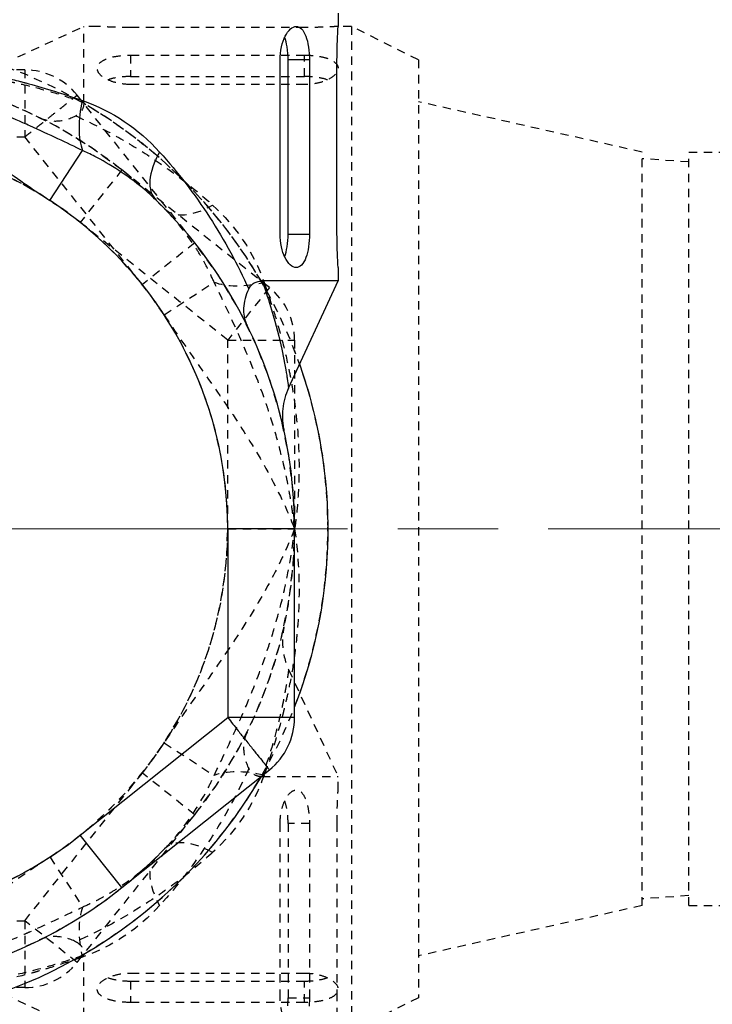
# Model space of a CAD drawing. Header units: inches. Extents: x 0 to 6721, y -3375 to 1330.
# Tile 133 of 196: x 4264 to 4275, y 441 to 456. Entities that reach past the tile are written whole.
import ezdxf

# ---------------------------------------------------------------- set-up
doc = ezdxf.new("R2010")
doc.units = ezdxf.units.IN
doc.header["$MEASUREMENT"] = 0
for name, pattern in [('AM_ISO08W050x2', [9, 6, -0.75, 1.5, -0.75]), ('CENTER', [2, 1.25, -0.25, 0.25, -0.25]), ('HIDDEN', [0.375, 0.25, -0.125])]:
    doc.linetypes.add(name, pattern=pattern)
doc.layers.add('AM_5', color=3, linetype='Continuous', lineweight=15)
doc.layers.add('AM_7', color=4, linetype='CENTER', lineweight=15)
doc.layers.add('中繼線', color=7, linetype='Continuous')
doc.styles.add('尺寸標註', font='romans.shx', dxfattribs={"bigfont": 'CHINESET.SHX'})
doc.dimstyles.new('複本(3) CNS2-1$0', dxfattribs={"dimtxt": 3.7, "dimasz": 3, "dimexe": 1.4, "dimexo": 1.4, "dimgap": 1, "dimtad": 1, "dimtoh": 1, "dimdsep": 46, "dimtxsty": '尺寸標註', "dimcen": 0, "dimclrd": 2, "dimclre": 2, "dimclrt": 3, "dimadec": 0, "dimazin": 2, "dimtp": 0.1, "dimtm": 0.1, "dimtfac": 0.71, "dimtmove": 0, "dimatfit": 0, "dimfxl": 0, "dimlwd": 13, "dimlwe": 13, "dimarcsym": 0})

# ---------------------------------------------------------------- blocks, each defined once
blk = doc.blocks.new('*D339')
at = {"layer": 'AM_5', "color": 2, "lineweight": 13}
for p, q in [((4230.114, 453.791), (4230.114, 501.129)), ((4261.475, 484.178), (4261.475, 501.129)), ((4227.114, 499.729), (4177.567, 499.729)), ((4261.475, 499.729), (4230.114, 499.729)), ((4264.475, 499.729), (4267.475, 499.729))]:
    blk.add_line(p, q, dxfattribs=at)
at = {"layer": 'AM_5', "color": 2}
for points in [[(4227.114, 500.229), (4227.114, 499.229), (4230.114, 499.729)], [(4264.475, 500.229), (4264.475, 499.229), (4261.475, 499.729)]]:
    blk.add_solid(points, dxfattribs=at)
at = {"layer": 'Defpoints', "color": 0}
for p in [(4230.114, 499.729), (4261.475, 482.778), (4230.114, 452.391)]:
    blk.add_point(p, dxfattribs=at)
at = {"layer": 'AM_5', "color": 3, "insert": (4200.415, 506.631), "char_height": 3.7, "attachment_point": 5, "style": '尺寸標註'}
blk.add_mtext('WL\\P(空間保持至少100以上)', dxfattribs=at)
blk = doc.blocks.new('*D301')
at = {"layer": 'AM_5', "color": 2, "lineweight": 13}
for p, q in [((4298.308, 482.778), (4298.308, 489.962)), ((4298.308, 489.962), (4343.003, 489.962)), ((4266.849, 479.778), (4299.708, 479.778)), ((4298.308, 448.417), (4298.308, 479.778)), ((4294.235, 448.417), (4299.708, 448.417)), ((4298.308, 445.417), (4298.308, 442.417))]:
    blk.add_line(p, q, dxfattribs=at)
at = {"layer": 'AM_5', "color": 2}
for points in [[(4297.808, 482.778), (4298.808, 482.778), (4298.308, 479.778)], [(4297.808, 445.417), (4298.808, 445.417), (4298.308, 448.417)]]:
    blk.add_solid(points, dxfattribs=at)
at = {"layer": 'Defpoints', "color": 0}
for p in [(4265.449, 479.778), (4292.835, 448.417), (4298.308, 448.417)]:
    blk.add_point(p, dxfattribs=at)
at = {"layer": 'AM_5', "color": 3, "insert": (4321.155, 496.865), "char_height": 3.7, "attachment_point": 5, "style": '尺寸標註'}
blk.add_mtext('WW\\P(空間保持至少100以上)', dxfattribs=at)
blk = doc.blocks.new('*D302')
at = {"layer": 'AM_5', "color": 2, "lineweight": 13}
for p, q in [((4292.835, 443.043), (4292.835, 364.888)), ((4261.475, 412.657), (4261.475, 364.888)), ((4258.475, 366.288), (4255.475, 366.288)), ((4261.475, 366.288), (4292.835, 366.288)), ((4295.835, 366.288), (4345.382, 366.288))]:
    blk.add_line(p, q, dxfattribs=at)
at = {"layer": 'AM_5', "color": 2}
for points in [[(4258.475, 366.788), (4258.475, 365.788), (4261.475, 366.288)], [(4295.835, 366.788), (4295.835, 365.788), (4292.835, 366.288)]]:
    blk.add_solid(points, dxfattribs=at)
at = {"layer": 'Defpoints', "color": 0}
for p in [(4292.835, 444.443), (4261.475, 414.057), (4261.475, 366.288)]:
    blk.add_point(p, dxfattribs=at)
at = {"layer": 'AM_5', "color": 3, "insert": (4322.535, 373.19), "char_height": 3.7, "attachment_point": 5, "style": '尺寸標註'}
blk.add_mtext('WR\\P(空間保持至少100以上)', dxfattribs=at)
blk = doc.blocks.new('90度接頭-側視')
for p, q in [((7.5, 7.7), (7.5, 7.5)), ((6.633, 4.4), (6.633, 7)), ((7.071, 7), (6.752, 7)), ((6.752, 4.4), (6.752, 7)), ((7.071, 7), (7.071, 4.4)), ((7.483, 4.4), (7.483, 7)), ((3.195, 4.9), (3.682, 5.647)), ((6.752, 4.4), (7.071, 4.4)), ((7.5, 3.9), (7.5, 3.7)), ((7.5, 3.7), (6.362, 3.7)), ((6.76, 2.102), (7.5, 3.7)), ((6.14, 3.036), (6.14, 3.036)), ((6.85, 0), (5.85, 0)), ((5.85, 0), (5.85, -2.818)), ((6.85, -2.818), (6.85, 0)), ((3.646, -4.575), (5.85, -2.818)), ((6.85, -2.818), (5.85, -2.818)), ((4.269, -5.357), (6.473, -3.6)), ((4.269, -5.357), (3.646, -4.575))]:
    blk.add_line(p, q)
for centre, radius, start, end in [((0, 0), 5.85, 0, 56.8914), ((0, 0), 6.85, 0, 45.7544), ((0, 0), 7.35, 338.7445, 19.5557), ((5.85, -2.818), 1, 308.5549, 0), ((0, 0), 7.35, 210.1895, 329.8105), ((0, 0), 6.85, 231.4451, 308.5549)]:
    blk.add_arc(centre, radius, start, end)
for centre, major_axis, ratio, start_param, end_param in [((4.169, 6.393), (0.296, 0.955), 0.473491, 1.71655, 2.600464), ((5.477, 5.623), (-0.698, -0.716), 0.516783, 5.178714, 6.283185)]:
    blk.add_ellipse(centre, major_axis=major_axis, ratio=ratio, start_param=start_param, end_param=end_param)
for points, knots in [([(6.633, 7), (6.633, 7.064), (6.64, 7.132), (6.667, 7.255), (6.687, 7.311), (6.731, 7.399), (6.759, 7.437), (6.817, 7.488), (6.847, 7.5), (6.901, 7.5), (6.928, 7.488), (6.978, 7.438), (7, 7.399), (7.034, 7.31), (7.048, 7.254), (7.067, 7.131), (7.071, 7.064), (7.071, 7)], [-0.315449, -0.315449, -0.315449, -0.315449, -0.2961108, -0.2961108, -0.2767726, -0.2767726, -0.2563879, -0.2563879, -0.2360032, -0.2360032, -0.2159615, -0.2159615, -0.1959198, -0.1959198, -0.1768203, -0.1768203, -0.1577208, -0.1577208, -0.1577208, -0.1577208]), ([(7.483, 7), (7.483, 7.063), (7.484, 7.13), (7.487, 7.253), (7.49, 7.309), (7.494, 7.398), (7.496, 7.436), (7.499, 7.487), (7.5, 7.5), (7.5, 7.5)], [-0.30144527, -0.30144527, -0.30144527, -0.30144527, -0.28260494, -0.28260494, -0.2637646, -0.2637646, -0.24492428, -0.24492428, -0.22608395, -0.22608395, -0.22608395, -0.22608395]), ([(6.752, 7), (6.752, 7.064), (6.747, 7.131), (6.729, 7.248), (6.716, 7.298), (6.701, 7.339)], [-0.15843672, -0.15843672, -0.15843672, -0.15843672, -0.13931161, -0.13931161, -0.12225901, -0.12225901, -0.12225901, -0.12225901]), ([(0, 6.85), (0.466, 6.917), (0.95, 6.933), (1.44, 6.896), (1.521, 6.89), (1.603, 6.882), (1.685, 6.873), (1.726, 6.869), (1.767, 6.864), (1.808, 6.859), (1.829, 6.856), (1.849, 6.854), (1.87, 6.851), (1.88, 6.849), (1.891, 6.848), (1.901, 6.847), (1.911, 6.845), (1.922, 6.843), (1.932, 6.842), (2.078, 6.821), (2.227, 6.795), (2.377, 6.764), (2.453, 6.749), (2.528, 6.732), (2.605, 6.714), (2.643, 6.705), (2.681, 6.696), (2.719, 6.686), (2.738, 6.681), (2.757, 6.677), (2.776, 6.672), (2.786, 6.669), (2.796, 6.667), (2.805, 6.664), (2.81, 6.663), (2.815, 6.662), (2.82, 6.66), (2.824, 6.659), (2.83, 6.658), (2.834, 6.657), (3.073, 6.593), (3.358, 6.506), (3.679, 6.393)], [0, 0, 0, 0, 0.375, 0.375, 0.375, 0.4375, 0.4375, 0.4375, 0.46875, 0.46875, 0.46875, 0.484375, 0.484375, 0.484375, 0.492187, 0.492187, 0.492187, 0.5, 0.5, 0.5, 0.625, 0.625, 0.625, 0.6875, 0.6875, 0.6875, 0.71875, 0.71875, 0.71875, 0.734375, 0.734375, 0.734375, 0.742187, 0.742187, 0.742187, 0.746094, 0.746094, 0.746094, 0.75, 0.75, 0.75, 1, 1, 1, 1]), ([(3.682, 5.647), (3.451, 5.757), (3.19, 5.884), (2.896, 6.015), (2.861, 6.031), (2.825, 6.047), (2.789, 6.062), (2.522, 6.179), (2.229, 6.298), (1.91, 6.41), (1.898, 6.414), (1.891, 6.416), (1.882, 6.419), (1.744, 6.467), (1.601, 6.513), (1.454, 6.556), (1.298, 6.602), (1.137, 6.645), (0.973, 6.684), (0.951, 6.689), (0.926, 6.694), (0.903, 6.7), (0.57, 6.775), (0.268, 6.821), (0, 6.85)], [0, 0, 0, 0, 0.249939, 0.249939, 0.249939, 0.2797423, 0.2797423, 0.2797423, 0.4998779, 0.4998779, 0.4998779, 0.5076885, 0.5076885, 0.5076885, 0.6248474, 0.6248474, 0.6248474, 0.74918, 0.74918, 0.74918, 0.7654381, 0.7654381, 0.7654381, 0.9997559, 0.9997559, 0.9997559, 0.9997559]), ([(0, 6.85), (0.292, 6.735), (0.574, 6.6), (1.121, 6.3), (1.386, 6.136), (1.908, 5.791), (2.165, 5.611), (2.677, 5.251), (2.933, 5.071), (3.195, 4.9)], [0, 0, 0, 0, 0.25, 0.25, 0.5, 0.5, 0.75, 0.75, 1, 1, 1, 1]), ([(4.779, 4.907), (4.724, 4.961), (4.655, 5.025), (4.57, 5.096), (4.383, 5.253), (4.069, 5.457), (3.866, 5.559), (3.794, 5.596), (3.733, 5.624), (3.682, 5.647)], [0, 0, 0, 0, 0.25, 0.25, 0.25, 0.803278, 0.803278, 0.803278, 1, 1, 1, 1]), ([(4.833, 5.623), (4.97, 5.472), (5.1, 5.316), (5.349, 4.992), (5.467, 4.825), (5.807, 4.302), (5.999, 3.945), (6.164, 3.58)], [0, 0, 0, 0, 0.25, 0.25, 0.5, 0.5, 1, 1, 1, 1]), ([(7.071, 4.4), (7.071, 4.338), (7.067, 4.271), (7.049, 4.15), (7.035, 4.095), (7.002, 4.004), (6.98, 3.964), (6.929, 3.912), (6.901, 3.9), (6.846, 3.9), (6.815, 3.913), (6.756, 3.966), (6.728, 4.006), (6.684, 4.096), (6.666, 4.151), (6.64, 4.271), (6.633, 4.337), (6.633, 4.4)], [-0.1577208, -0.1577208, -0.1577208, -0.1577208, -0.1389869, -0.1389869, -0.120253, -0.120253, -0.0998464, -0.0998464, -0.0794397, -0.0794397, -0.0585168, -0.0585168, -0.037594, -0.037594, -0.018797, -0.018797, 0, 0, 0, 0]), ([(6.701, 4.061), (6.717, 4.103), (6.729, 4.154), (6.747, 4.271), (6.752, 4.338), (6.752, 4.4)], [-0.19459193, -0.19459193, -0.19459193, -0.19459193, -0.1771521, -0.1771521, -0.1584276, -0.1584276, -0.1584276, -0.1584276]), ([(7.5, 3.9), (7.5, 3.9), (7.499, 3.913), (7.496, 3.964), (7.494, 4.002), (7.49, 4.091), (7.487, 4.147), (7.484, 4.27), (7.483, 4.337), (7.483, 4.4)], [-0.07536132, -0.07536132, -0.07536132, -0.07536132, -0.05652099, -0.05652099, -0.03768067, -0.03768067, -0.01884034, -0.01884034, 0, 0, 0, 0]), ([(6.164, 3.58), (6.174, 3.6), (6.186, 3.618), (6.213, 3.648), (6.228, 3.66), (6.282, 3.693), (6.324, 3.7), (6.362, 3.7)], [0.0000014, 0.0000014, 0.0000014, 0.0000014, 0.00816984, 0.00816984, 0.01702645, 0.01702645, 0.0387401, 0.0387401, 0.0387401, 0.0387401]), ([(6.362, 3.7), (6.419, 3.544), (6.467, 3.4), (6.506, 3.268), (6.576, 3.036), (6.623, 2.842), (6.657, 2.684), (6.687, 2.547), (6.715, 2.39), (6.732, 2.292), (6.733, 2.281), (6.735, 2.271), (6.736, 2.262), (6.737, 2.26), (6.737, 2.259), (6.737, 2.258), (6.737, 2.255), (6.738, 2.252), (6.738, 2.25), (6.739, 2.247), (6.739, 2.245), (6.74, 2.242), (6.747, 2.195), (6.752, 2.16), (6.755, 2.136), (6.759, 2.113), (6.76, 2.102), (6.76, 2.102)], [0.0000001, 0.0000001, 0.0000001, 0.0000001, 0.0822466, 0.0822466, 0.0822466, 0.2265454, 0.2265454, 0.2265454, 0.3520214, 0.3520214, 0.3520214, 0.3653496, 0.3653496, 0.3653496, 0.3671875, 0.3671875, 0.3671875, 0.3710937, 0.3710937, 0.3710937, 0.375, 0.375, 0.375, 0.4375, 0.4375, 0.4375, 0.4986772, 0.4986772, 0.4986772, 0.4986772]), ([(6.164, 3.58), (6.118, 3.484), (6.092, 3.387), (6.084, 3.214), (6.098, 3.136), (6.131, 3.056), (6.135, 3.046), (6.14, 3.036)], [0.00000157, 0.00000157, 0.00000157, 0.00000157, 0.03773377, 0.03773377, 0.07068367, 0.07068367, 0.07542641, 0.07542641, 0.07542641, 0.07542641]), ([(6.76, 2.102), (6.715, 2.004), (6.685, 1.897), (6.668, 1.737), (6.666, 1.683), (6.671, 1.602), (6.673, 1.575), (6.678, 1.538), (6.68, 1.528), (6.682, 1.511), (6.684, 1.503), (6.686, 1.494), (6.686, 1.492), (6.687, 1.489), (6.687, 1.487), (6.687, 1.485), (6.687, 1.484), (6.688, 1.482), (6.688, 1.482), (6.689, 1.479), (6.689, 1.478), (6.689, 1.477), (6.689, 1.476), (6.689, 1.475), (6.689, 1.475), (6.689, 1.475), (6.689, 1.475), (6.689, 1.475)], [0, 0, 0, 0, 0.03238533, 0.03238533, 0.04848247, 0.04848247, 0.05661557, 0.05661557, 0.05966355, 0.05966355, 0.0619518, 0.0619518, 0.06256623, 0.06256623, 0.0629676, 0.0629676, 0.0633711, 0.0633711, 0.06377443, 0.06377443, 0.06541595, 0.06541595, 0.06701571, 0.06701571, 0.07181345, 0.07181345, 0.07469504, 0.07469504, 0.07469504, 0.07469504]), ([(5.85, -2.818), (5.905, -2.887), (5.953, -2.947), (5.993, -2.997), (6.012, -3.021), (6.03, -3.044), (6.046, -3.064), (6.054, -3.074), (6.062, -3.084), (6.069, -3.093), (6.072, -3.097), (6.076, -3.101), (6.079, -3.105), (6.082, -3.11), (6.083, -3.111), (6.089, -3.118), (6.132, -3.172), (6.17, -3.22), (6.204, -3.262), (6.221, -3.283), (6.236, -3.303), (6.251, -3.321), (6.258, -3.33), (6.265, -3.339), (6.272, -3.347), (6.275, -3.351), (6.278, -3.355), (6.281, -3.359), (6.283, -3.361), (6.284, -3.363), (6.286, -3.365), (6.288, -3.367), (6.289, -3.369), (6.291, -3.371), (6.36, -3.458), (6.404, -3.514), (6.432, -3.549), (6.46, -3.585), (6.473, -3.6), (6.473, -3.6)], [0, 0, 0, 0, 0.125, 0.125, 0.125, 0.1875, 0.1875, 0.1875, 0.21875, 0.21875, 0.21875, 0.234375, 0.234375, 0.234375, 0.25, 0.25, 0.25, 0.375, 0.375, 0.375, 0.4375, 0.4375, 0.4375, 0.46875, 0.46875, 0.46875, 0.484375, 0.484375, 0.484375, 0.492187, 0.492187, 0.492187, 0.5, 0.5, 0.5, 0.75, 0.75, 0.75, 1, 1, 1, 1]), ([(-3.646, -4.575), (-3.128, -4.987), (-2.556, -5.303), (-1.931, -5.522), (-1.306, -5.741), (-0.662, -5.85), (0, -5.85), (0.662, -5.85), (1.306, -5.741), (1.931, -5.522), (2.556, -5.303), (3.128, -4.988), (3.646, -4.575)], [0, 0, 0, 0, 0.25, 0.25, 0.25, 0.5, 0.5, 0.5, 0.75, 0.75, 0.75, 1, 1, 1, 1])]:
    blk.add_open_spline(points, degree=3, knots=knots)
blk.add_open_spline([(3.679, 6.393), (4.13, 6.235), (4.512, 5.978), (4.833, 5.623)], degree=3)
blk = doc.blocks.new('90接頭方向組合')
at = {"layer": '中繼線', "color": 1, "linetype": 'HIDDEN', "ltscale": 0.5}
for p, q in [((46.524, 51.182), (48.122, 51.922)), ((48.122, 50.784), (48.122, 51.922)), ((48.322, 51.922), (48.122, 51.922)), ((51.422, 51.906), (48.822, 51.906)), ((52.122, 51.922), (51.922, 51.922)), ((52.122, 51.922), (52.122, 36.922)), ((53.122, 51.422), (52.122, 51.922)), ((48.822, 51.493), (51.422, 51.493)), ((48.822, 51.493), (48.822, 51.174)), ((51.422, 51.174), (51.422, 51.493)), ((53.122, 51.422), (53.122, 37.422)), ((47.24, 51.272), (44.422, 51.272)), ((47.24, 51.272), (47.24, 50.272)), ((48.822, 51.174), (51.422, 51.174)), ((51.422, 51.055), (48.822, 51.055)), ((49.779, 48.692), (48.022, 50.895)), ((56.462, 50.047), (53.122, 50.797)), ((44.422, 50.272), (47.24, 50.272)), ((48.997, 48.068), (47.24, 50.272)), ((56.462, 38.797), (56.462, 50.047)), ((57.162, 38.797), (57.162, 50.047)), ((57.162, 50.047), (57.862, 50.047)), ((57.162, 49.898), (56.462, 49.947)), ((48.692, 49.779), (48.068, 48.997)), ((50.895, 48.022), (48.692, 49.779)), ((50.272, 47.24), (48.068, 48.997)), ((49.779, 48.692), (48.997, 48.068)), ((49.322, 47.618), (50.069, 48.104)), ((50.895, 48.022), (50.272, 47.24)), ((50.272, 44.422), (50.272, 47.24)), ((50.272, 47.24), (51.272, 47.24)), ((51.272, 47.24), (51.272, 44.422)), ((50.272, 44.422), (51.272, 44.422)), ((51.182, 42.32), (51.922, 40.722)), ((49.322, 41.227), (50.069, 40.74)), ((47.24, 38.572), (48.997, 40.776)), ((49.779, 40.153), (48.997, 40.776)), ((50.784, 40.722), (51.922, 40.722)), ((51.922, 40.522), (51.922, 40.722)), ((48.022, 37.949), (49.779, 40.153)), ((51.055, 37.422), (51.055, 40.022)), ((51.493, 40.022), (51.174, 40.022)), ((51.174, 40.022), (51.174, 37.422)), ((51.493, 40.022), (51.493, 37.422)), ((51.906, 37.422), (51.906, 40.022)), ((47.618, 39.522), (48.104, 38.776)), ((57.162, 38.946), (56.462, 38.897)), ((56.462, 38.797), (53.122, 38.047)), ((57.162, 38.797), (57.862, 38.797)), ((44.422, 38.572), (47.24, 38.572)), ((47.24, 38.572), (47.24, 37.572)), ((48.022, 37.949), (47.24, 38.572)), ((47.459, 38.282), (47.459, 38.282)), ((48.122, 36.922), (48.122, 38.06)), ((48.822, 37.789), (51.422, 37.789)), ((46.524, 37.662), (48.122, 36.922)), ((48.822, 37.67), (48.822, 37.351)), ((48.822, 37.67), (51.422, 37.67)), ((51.422, 37.351), (51.422, 37.67)), ((47.24, 37.572), (44.422, 37.572)), ((51.422, 37.351), (48.822, 37.351)), ((51.174, 37.422), (51.493, 37.422)), ((53.122, 37.422), (52.122, 36.922))]:
    blk.add_line(p, q, dxfattribs=at)
for centre, radius, start, end in [((44.422, 44.422), 7.35, 30.1895, 149.8105), ((44.422, 44.422), 6.85, 51.4451, 128.5549), ((44.422, 44.422), 6.85, 44.2456, 90), ((47.24, 50.272), 1, 38.5549, 90), ((44.422, 44.422), 7.35, 300.1895, 59.8105), ((44.422, 44.422), 5.85, 33.1086, 90), ((44.422, 44.422), 6.85, 321.4451, 38.5549), ((50.272, 47.24), 1, 0, 51.4451), ((44.422, 44.422), 7.35, 340.4443, 21.2555), ((44.422, 44.422), 6.69, 16.232, 16.2324), ((44.422, 44.422), 5.85, 303.1086, 0), ((44.422, 44.422), 6.85, 314.2456, 0), ((44.422, 44.422), 6.69, 343.7678, 343.7681), ((44.422, 44.422), 5.85, 270, 326.8914), ((44.422, 44.422), 6.85, 270, 315.7544), ((47.24, 38.572), 1, 270, 321.4451)]:
    blk.add_arc(centre, radius, start, end, dxfattribs=at)
for centre, major_axis, ratio, start_param, end_param in [((50.046, 49.899), (-0.716, -0.698), 0.516783, 0, 1.104471), ((50.815, 48.591), (0.955, 0.296), 0.473491, 3.682721, 4.566635), ((50.815, 40.253), (0.955, -0.296), 0.473491, 1.71655, 2.600464), ((50.046, 38.945), (-0.716, 0.698), 0.516783, 5.178714, 6.283185), ((49.899, 38.799), (-0.698, 0.716), 0.516783, 0, 1.104471), ((48.591, 38.029), (0.296, -0.955), 0.473491, 3.682721, 4.566635)]:
    blk.add_ellipse(centre, major_axis=major_axis, ratio=ratio, start_param=start_param, end_param=end_param, dxfattribs=at)
for points, knots in [([(48.822, 51.906), (48.759, 51.906), (48.692, 51.906), (48.569, 51.91), (48.513, 51.912), (48.424, 51.916), (48.386, 51.918), (48.335, 51.921), (48.322, 51.922), (48.322, 51.922)], [-0.15072264, -0.15072264, -0.15072264, -0.15072264, -0.1318823, -0.1318823, -0.11304196, -0.11304196, -0.09420164, -0.09420164, -0.07536132, -0.07536132, -0.07536132, -0.07536132]), ([(51.922, 51.922), (51.922, 51.922), (51.91, 51.921), (51.859, 51.918), (51.82, 51.916), (51.731, 51.912), (51.675, 51.91), (51.552, 51.906), (51.485, 51.906), (51.422, 51.906)], [-0.22608395, -0.22608395, -0.22608395, -0.22608395, -0.20724363, -0.20724363, -0.18840331, -0.18840331, -0.16956297, -0.16956297, -0.15072264, -0.15072264, -0.15072264, -0.15072264]), ([(48.822, 51.055), (48.76, 51.055), (48.693, 51.062), (48.573, 51.088), (48.519, 51.107), (48.428, 51.15), (48.388, 51.178), (48.335, 51.237), (48.322, 51.268), (48.322, 51.323), (48.335, 51.352), (48.387, 51.402), (48.427, 51.424), (48.517, 51.458), (48.572, 51.471), (48.693, 51.489), (48.76, 51.493), (48.822, 51.493)], [-0.1577208, -0.1577208, -0.1577208, -0.1577208, -0.1389238, -0.1389238, -0.1201268, -0.1201268, -0.0992039, -0.0992039, -0.078281, -0.078281, -0.0578744, -0.0578744, -0.0374678, -0.0374678, -0.0187339, -0.0187339, 0, 0, 0, 0]), ([(51.422, 51.493), (51.486, 51.493), (51.553, 51.489), (51.677, 51.47), (51.732, 51.456), (51.821, 51.423), (51.86, 51.4), (51.91, 51.351), (51.922, 51.323), (51.922, 51.269), (51.91, 51.239), (51.859, 51.181), (51.821, 51.153), (51.733, 51.109), (51.678, 51.089), (51.555, 51.063), (51.487, 51.055), (51.422, 51.055)], [-0.315449, -0.315449, -0.315449, -0.315449, -0.2963495, -0.2963495, -0.27725, -0.27725, -0.2572083, -0.2572083, -0.2371665, -0.2371665, -0.2167818, -0.2167818, -0.1963971, -0.1963971, -0.1770589, -0.1770589, -0.1577208, -0.1577208, -0.1577208, -0.1577208]), ([(46.524, 51.182), (46.524, 51.182), (46.536, 51.181), (46.56, 51.177), (46.562, 51.177), (46.563, 51.177), (46.565, 51.177), (46.586, 51.174), (46.613, 51.17), (46.649, 51.164), (46.652, 51.164), (46.654, 51.163), (46.657, 51.163), (46.66, 51.162), (46.663, 51.162), (46.666, 51.162), (46.672, 51.161), (46.678, 51.16), (46.684, 51.159), (46.722, 51.153), (46.768, 51.145), (46.822, 51.135), (46.853, 51.13), (46.886, 51.124), (46.922, 51.117), (46.939, 51.114), (46.958, 51.11), (46.977, 51.106), (46.987, 51.104), (46.996, 51.102), (47.006, 51.1), (47.011, 51.099), (47.016, 51.098), (47.021, 51.097), (47.023, 51.097), (47.026, 51.096), (47.029, 51.096), (47.031, 51.095), (47.034, 51.095), (47.036, 51.094), (47.059, 51.089), (47.083, 51.084), (47.107, 51.079), (47.264, 51.045), (47.458, 50.998), (47.688, 50.929), (47.821, 50.889), (47.965, 50.842), (48.122, 50.784)], [0.4996312, 0.4996312, 0.4996312, 0.4996312, 0.5625, 0.5625, 0.5625, 0.5670909, 0.5670909, 0.5670909, 0.6171875, 0.6171875, 0.6171875, 0.6210938, 0.6210938, 0.6210938, 0.625, 0.625, 0.625, 0.6335102, 0.6335102, 0.6335102, 0.6875, 0.6875, 0.6875, 0.71875, 0.71875, 0.71875, 0.734375, 0.734375, 0.734375, 0.7421875, 0.7421875, 0.7421875, 0.7460938, 0.7460938, 0.7460938, 0.7480469, 0.7480469, 0.7480469, 0.75, 0.75, 0.75, 0.7726181, 0.7726181, 0.7726181, 0.9168736, 0.9168736, 0.9168736, 1, 1, 1, 1]), ([(48.822, 51.174), (48.76, 51.174), (48.694, 51.17), (48.576, 51.152), (48.525, 51.139), (48.483, 51.124)], [-0.3168552, -0.3168552, -0.3168552, -0.3168552, -0.2981307, -0.2981307, -0.28069087, -0.28069087, -0.28069087, -0.28069087]), ([(51.761, 51.124), (51.72, 51.139), (51.67, 51.151), (51.554, 51.17), (51.486, 51.174), (51.422, 51.174)], [-0.03617771, -0.03617771, -0.03617771, -0.03617771, -0.01912511, -0.01912511, 0, 0, 0, 0]), ([(47.24, 50.272), (47.309, 50.327), (47.369, 50.375), (47.419, 50.415), (47.444, 50.435), (47.466, 50.453), (47.486, 50.468), (47.496, 50.476), (47.506, 50.484), (47.515, 50.491), (47.519, 50.494), (47.524, 50.498), (47.528, 50.501), (47.532, 50.504), (47.533, 50.505), (47.54, 50.511), (47.594, 50.554), (47.642, 50.593), (47.684, 50.626), (47.705, 50.643), (47.725, 50.659), (47.743, 50.673), (47.752, 50.68), (47.761, 50.687), (47.769, 50.694), (47.774, 50.697), (47.778, 50.7), (47.782, 50.704), (47.784, 50.705), (47.786, 50.707), (47.788, 50.708), (47.79, 50.71), (47.791, 50.711), (47.793, 50.713), (47.88, 50.782), (47.936, 50.827), (47.972, 50.854), (48.007, 50.882), (48.022, 50.895), (48.022, 50.895)], [0, 0, 0, 0, 0.125, 0.125, 0.125, 0.1875, 0.1875, 0.1875, 0.21875, 0.21875, 0.21875, 0.234375, 0.234375, 0.234375, 0.25, 0.25, 0.25, 0.375, 0.375, 0.375, 0.4375, 0.4375, 0.4375, 0.46875, 0.46875, 0.46875, 0.484375, 0.484375, 0.484375, 0.492187, 0.492187, 0.492187, 0.5, 0.5, 0.5, 0.75, 0.75, 0.75, 1, 1, 1, 1]), ([(48.122, 50.784), (48.122, 50.746), (48.115, 50.704), (48.083, 50.651), (48.07, 50.635), (48.04, 50.608), (48.023, 50.597), (48.002, 50.587)], [0.00000387, 0.00000387, 0.00000387, 0.00000387, 0.0217163, 0.0217163, 0.03057237, 0.03057237, 0.03874012, 0.03874012, 0.03874012, 0.03874012]), ([(47.459, 50.562), (47.468, 50.558), (47.478, 50.553), (47.559, 50.52), (47.636, 50.507), (47.81, 50.514), (47.906, 50.54), (48.002, 50.587)], [-0.00471986, -0.00471986, -0.00471986, -0.00471986, 0, 0, 0.03295232, 0.03295232, 0.07067013, 0.07067013, 0.07067013, 0.07067013]), ([(48.002, 50.587), (48.184, 50.504), (48.365, 50.415), (48.543, 50.318), (48.722, 50.22), (48.899, 50.115), (49.073, 50.003), (49.419, 49.777), (49.744, 49.529), (50.046, 49.255)], [0, 0, 0, 0, 0.25, 0.25, 0.25, 0.5, 0.5, 0.5, 1, 1, 1, 1]), ([(48.068, 48.997), (47.551, 49.41), (46.978, 49.726), (46.354, 49.944), (45.729, 50.163), (45.084, 50.272), (44.422, 50.272), (43.76, 50.272), (43.116, 50.163), (42.491, 49.944), (41.866, 49.726), (41.294, 49.41), (40.776, 48.997)], [0, 0, 0, 0, 0.25, 0.25, 0.25, 0.5, 0.5, 0.5, 0.75, 0.75, 0.75, 1, 1, 1, 1]), ([(50.069, 48.104), (50.04, 48.168), (50.002, 48.251), (49.95, 48.349), (49.924, 48.398), (49.895, 48.451), (49.862, 48.507), (49.828, 48.564), (49.788, 48.627), (49.748, 48.687), (49.588, 48.925), (49.438, 49.09), (49.329, 49.202)], [0, 0, 0, 0, 0.25, 0.25, 0.25, 0.375, 0.375, 0.375, 0.5, 0.5, 0.5, 1, 1, 1, 1]), ([(48.997, 40.776), (49.41, 41.294), (49.726, 41.866), (49.944, 42.491), (50.163, 43.116), (50.272, 43.76), (50.272, 44.422), (50.272, 45.084), (50.163, 45.729), (49.944, 46.354), (49.726, 46.979), (49.41, 47.55), (48.997, 48.068)], [0, 0, 0, 0, 0.25, 0.25, 0.25, 0.5, 0.5, 0.5, 0.75, 0.75, 0.75, 1, 1, 1, 1]), ([(51.272, 44.422), (51.268, 44.461), (51.263, 44.505), (51.257, 44.552), (51.255, 44.568), (51.253, 44.584), (51.251, 44.601), (51.242, 44.667), (51.232, 44.741), (51.219, 44.822), (51.206, 44.903), (51.19, 44.991), (51.172, 45.086), (51.163, 45.134), (51.153, 45.183), (51.142, 45.234), (51.136, 45.26), (51.131, 45.286), (51.125, 45.312), (51.122, 45.325), (51.119, 45.339), (51.116, 45.352), (51.114, 45.359), (51.113, 45.365), (51.111, 45.372), (51.109, 45.379), (51.107, 45.387), (51.106, 45.393), (51.067, 45.559), (51.024, 45.72), (50.978, 45.877), (50.954, 45.959), (50.929, 46.039), (50.904, 46.118), (50.886, 46.171), (50.869, 46.224), (50.851, 46.277), (50.846, 46.291), (50.841, 46.305), (50.837, 46.318), (50.835, 46.323), (50.834, 46.326), (50.832, 46.332), (50.721, 46.651), (50.601, 46.945), (50.484, 47.211), (50.469, 47.247), (50.453, 47.283), (50.438, 47.317), (50.306, 47.612), (50.18, 47.873), (50.069, 48.104)], [0.0002441, 0.0002441, 0.0002441, 0.0002441, 0.0471077, 0.0471077, 0.0471077, 0.0627289, 0.0627289, 0.0627289, 0.1252136, 0.1252136, 0.1252136, 0.1876984, 0.1876984, 0.1876984, 0.2189407, 0.2189407, 0.2189407, 0.2345619, 0.2345619, 0.2345619, 0.2423725, 0.2423725, 0.2423725, 0.2462778, 0.2462778, 0.2462778, 0.2501831, 0.2501831, 0.2501831, 0.3751526, 0.3751526, 0.3751526, 0.4402334, 0.4402334, 0.4402334, 0.4845273, 0.4845273, 0.4845273, 0.4963042, 0.4963042, 0.4963042, 0.5001221, 0.5001221, 0.5001221, 0.7204352, 0.7204352, 0.7204352, 0.750061, 0.750061, 0.750061, 1, 1, 1, 1]), ([(50.815, 48.101), (50.872, 47.941), (50.922, 47.789), (50.966, 47.648), (50.988, 47.577), (51.008, 47.509), (51.027, 47.444), (51.036, 47.411), (51.045, 47.379), (51.054, 47.348), (51.058, 47.332), (51.063, 47.317), (51.067, 47.302), (51.069, 47.294), (51.071, 47.286), (51.073, 47.279), (51.074, 47.275), (51.075, 47.271), (51.076, 47.268), (51.077, 47.264), (51.078, 47.261), (51.079, 47.256), (51.12, 47.102), (51.156, 46.949), (51.187, 46.797), (51.202, 46.722), (51.217, 46.646), (51.23, 46.572), (51.236, 46.534), (51.242, 46.497), (51.248, 46.46), (51.251, 46.441), (51.254, 46.423), (51.257, 46.404), (51.26, 46.386), (51.262, 46.369), (51.265, 46.349), (51.311, 46.028), (51.335, 45.709), (51.338, 45.394), (51.338, 45.387), (51.338, 45.38), (51.338, 45.372), (51.338, 45.292), (51.337, 45.212), (51.334, 45.132), (51.327, 44.892), (51.306, 44.655), (51.272, 44.422)], [0, 0, 0, 0, 0.125, 0.125, 0.125, 0.1875, 0.1875, 0.1875, 0.21875, 0.21875, 0.21875, 0.234375, 0.234375, 0.234375, 0.242188, 0.242188, 0.242188, 0.246094, 0.246094, 0.246094, 0.25, 0.25, 0.25, 0.375, 0.375, 0.375, 0.4375, 0.4375, 0.4375, 0.46875, 0.46875, 0.46875, 0.484375, 0.484375, 0.484375, 0.5, 0.5, 0.5, 0.744385, 0.744385, 0.744385, 0.75, 0.75, 0.75, 0.8125, 0.8125, 0.8125, 1, 1, 1, 1]), ([(49.322, 47.618), (49.493, 47.356), (49.673, 47.101), (50.032, 46.589), (50.212, 46.333), (50.556, 45.812), (50.72, 45.547), (51.021, 44.999), (51.156, 44.717), (51.272, 44.422)], [0, 0, 0, 0, 0.25, 0.25, 0.5, 0.5, 0.75, 0.75, 1, 1, 1, 1]), ([(51.272, 44.422), (51.157, 44.13), (51.022, 43.848), (50.722, 43.301), (50.558, 43.036), (50.213, 42.514), (50.033, 42.257), (49.674, 41.745), (49.493, 41.489), (49.322, 41.227)], [0, 0, 0, 0, 0.25, 0.25, 0.5, 0.5, 0.75, 0.75, 1, 1, 1, 1]), ([(50.069, 40.74), (50.18, 40.971), (50.306, 41.232), (50.437, 41.527), (50.453, 41.562), (50.469, 41.597), (50.485, 41.633), (50.601, 41.9), (50.721, 42.193), (50.832, 42.513), (50.836, 42.524), (50.838, 42.531), (50.841, 42.54), (50.889, 42.678), (50.935, 42.821), (50.978, 42.968), (51.024, 43.124), (51.067, 43.285), (51.106, 43.45), (51.111, 43.471), (51.117, 43.496), (51.122, 43.519), (51.197, 43.852), (51.243, 44.155), (51.272, 44.422)], [0, 0, 0, 0, 0.249939, 0.249939, 0.249939, 0.2797423, 0.2797423, 0.2797423, 0.4998779, 0.4998779, 0.4998779, 0.5076885, 0.5076885, 0.5076885, 0.6248474, 0.6248474, 0.6248474, 0.74918, 0.74918, 0.74918, 0.7654381, 0.7654381, 0.7654381, 0.9997559, 0.9997559, 0.9997559, 0.9997559]), ([(51.272, 44.422), (51.34, 43.956), (51.355, 43.473), (51.318, 42.982), (51.312, 42.901), (51.305, 42.819), (51.296, 42.737), (51.291, 42.696), (51.286, 42.655), (51.281, 42.614), (51.278, 42.593), (51.276, 42.573), (51.273, 42.552), (51.272, 42.542), (51.27, 42.532), (51.269, 42.521), (51.267, 42.511), (51.266, 42.5), (51.264, 42.491), (51.243, 42.344), (51.217, 42.195), (51.186, 42.045), (51.171, 41.969), (51.154, 41.894), (51.136, 41.818), (51.127, 41.78), (51.118, 41.741), (51.108, 41.703), (51.104, 41.684), (51.099, 41.665), (51.094, 41.646), (51.091, 41.636), (51.089, 41.627), (51.086, 41.617), (51.085, 41.612), (51.084, 41.607), (51.083, 41.603), (51.081, 41.598), (51.08, 41.592), (51.079, 41.588), (51.016, 41.349), (50.928, 41.064), (50.815, 40.744)], [0, 0, 0, 0, 0.375, 0.375, 0.375, 0.4375, 0.4375, 0.4375, 0.46875, 0.46875, 0.46875, 0.484375, 0.484375, 0.484375, 0.492187, 0.492187, 0.492187, 0.5, 0.5, 0.5, 0.625, 0.625, 0.625, 0.6875, 0.6875, 0.6875, 0.71875, 0.71875, 0.71875, 0.734375, 0.734375, 0.734375, 0.742187, 0.742187, 0.742187, 0.746094, 0.746094, 0.746094, 0.75, 0.75, 0.75, 1, 1, 1, 1]), ([(51.105, 42.919), (51.108, 42.93), (51.115, 42.965), (51.113, 42.952), (51.112, 42.952), (51.112, 42.95), (51.112, 42.95), (51.112, 42.949), (51.112, 42.949), (51.112, 42.948), (51.111, 42.947), (51.111, 42.945), (51.111, 42.943), (51.105, 42.916), (51.101, 42.89), (51.091, 42.812), (51.089, 42.76), (51.095, 42.575), (51.127, 42.441), (51.182, 42.32)], [0.0000018, 0.0000018, 0.0000018, 0.0000018, 0.0640841, 0.0640841, 0.0650813, 0.0650813, 0.0653301, 0.0653301, 0.0654529, 0.0654529, 0.0656993, 0.0656993, 0.066189, 0.066189, 0.0740078, 0.0740078, 0.0896791, 0.0896791, 0.1295064, 0.1295064, 0.1295064, 0.1295064]), ([(51.182, 42.32), (51.182, 42.32), (51.181, 42.308), (51.177, 42.285), (51.177, 42.283), (51.177, 42.281), (51.177, 42.279), (51.174, 42.259), (51.17, 42.231), (51.164, 42.196), (51.164, 42.193), (51.163, 42.19), (51.163, 42.187), (51.162, 42.184), (51.162, 42.181), (51.162, 42.179), (51.161, 42.173), (51.16, 42.167), (51.159, 42.161), (51.153, 42.122), (51.145, 42.076), (51.135, 42.023), (51.13, 41.992), (51.124, 41.959), (51.117, 41.923), (51.114, 41.905), (51.11, 41.886), (51.106, 41.867), (51.104, 41.858), (51.102, 41.848), (51.1, 41.838), (51.099, 41.833), (51.098, 41.828), (51.097, 41.823), (51.097, 41.821), (51.096, 41.818), (51.096, 41.816), (51.095, 41.813), (51.095, 41.81), (51.094, 41.808), (51.089, 41.786), (51.084, 41.762), (51.079, 41.737), (51.045, 41.58), (50.998, 41.387), (50.929, 41.157), (50.889, 41.024), (50.842, 40.879), (50.784, 40.722)], [0.4996312, 0.4996312, 0.4996312, 0.4996312, 0.5625, 0.5625, 0.5625, 0.5670909, 0.5670909, 0.5670909, 0.6171875, 0.6171875, 0.6171875, 0.6210938, 0.6210938, 0.6210938, 0.625, 0.625, 0.625, 0.6335102, 0.6335102, 0.6335102, 0.6875, 0.6875, 0.6875, 0.71875, 0.71875, 0.71875, 0.734375, 0.734375, 0.734375, 0.7421875, 0.7421875, 0.7421875, 0.7460938, 0.7460938, 0.7460938, 0.7480469, 0.7480469, 0.7480469, 0.75, 0.75, 0.75, 0.7726181, 0.7726181, 0.7726181, 0.9168736, 0.9168736, 0.9168736, 1, 1, 1, 1]), ([(50.562, 41.386), (50.558, 41.376), (50.553, 41.366), (50.52, 41.286), (50.507, 41.209), (50.514, 41.035), (50.54, 40.938), (50.587, 40.843)], [-0.00471986, -0.00471986, -0.00471986, -0.00471986, 0, 0, 0.03295232, 0.03295232, 0.07067013, 0.07067013, 0.07067013, 0.07067013]), ([(50.587, 40.843), (50.504, 40.66), (50.415, 40.48), (50.318, 40.301), (50.22, 40.123), (50.115, 39.945), (50.003, 39.772), (49.777, 39.425), (49.529, 39.101), (49.255, 38.799)], [0, 0, 0, 0, 0.25, 0.25, 0.25, 0.5, 0.5, 0.5, 1, 1, 1, 1]), ([(49.329, 39.643), (49.383, 39.698), (49.448, 39.767), (49.518, 39.852), (49.675, 40.039), (49.879, 40.353), (49.981, 40.556), (50.018, 40.628), (50.047, 40.69), (50.069, 40.74)], [0, 0, 0, 0, 0.25, 0.25, 0.25, 0.803278, 0.803278, 0.803278, 1, 1, 1, 1]), ([(50.784, 40.722), (50.746, 40.722), (50.704, 40.729), (50.651, 40.762), (50.635, 40.774), (50.608, 40.804), (50.597, 40.822), (50.587, 40.843)], [0.00000387, 0.00000387, 0.00000387, 0.00000387, 0.0217163, 0.0217163, 0.03057237, 0.03057237, 0.03874012, 0.03874012, 0.03874012, 0.03874012]), ([(51.055, 40.022), (51.055, 40.085), (51.062, 40.151), (51.088, 40.272), (51.107, 40.326), (51.15, 40.416), (51.178, 40.456), (51.237, 40.509), (51.268, 40.522), (51.323, 40.522), (51.352, 40.51), (51.402, 40.458), (51.424, 40.418), (51.458, 40.327), (51.471, 40.272), (51.489, 40.151), (51.493, 40.085), (51.493, 40.022)], [-0.1577208, -0.1577208, -0.1577208, -0.1577208, -0.1389238, -0.1389238, -0.1201268, -0.1201268, -0.0992039, -0.0992039, -0.078281, -0.078281, -0.0578744, -0.0578744, -0.0374678, -0.0374678, -0.0187339, -0.0187339, 0, 0, 0, 0]), ([(51.906, 40.022), (51.906, 40.085), (51.906, 40.152), (51.91, 40.275), (51.912, 40.331), (51.916, 40.42), (51.918, 40.459), (51.921, 40.51), (51.922, 40.522), (51.922, 40.522)], [-0.15072264, -0.15072264, -0.15072264, -0.15072264, -0.1318823, -0.1318823, -0.11304196, -0.11304196, -0.09420164, -0.09420164, -0.07536132, -0.07536132, -0.07536132, -0.07536132]), ([(51.174, 40.022), (51.174, 40.085), (51.17, 40.151), (51.152, 40.268), (51.139, 40.32), (51.124, 40.361)], [-0.3168552, -0.3168552, -0.3168552, -0.3168552, -0.2981307, -0.2981307, -0.28069087, -0.28069087, -0.28069087, -0.28069087]), ([(50.046, 39.589), (49.895, 39.453), (49.738, 39.322), (49.414, 39.073), (49.247, 38.955), (48.724, 38.616), (48.367, 38.423), (48.002, 38.258)], [0, 0, 0, 0, 0.25, 0.25, 0.5, 0.5, 1, 1, 1, 1]), ([(47.618, 39.522), (47.356, 39.352), (47.101, 39.172), (46.589, 38.812), (46.333, 38.633), (45.812, 38.289), (45.547, 38.124), (44.999, 37.824), (44.717, 37.688), (44.422, 37.572)], [0, 0, 0, 0, 0.25, 0.25, 0.5, 0.5, 0.75, 0.75, 1, 1, 1, 1]), ([(48.104, 38.776), (48.168, 38.804), (48.251, 38.842), (48.349, 38.894), (48.398, 38.92), (48.451, 38.949), (48.507, 38.983), (48.564, 39.016), (48.627, 39.056), (48.687, 39.096), (48.925, 39.257), (49.09, 39.407), (49.202, 39.515)], [0, 0, 0, 0, 0.25, 0.25, 0.25, 0.375, 0.375, 0.375, 0.5, 0.5, 0.5, 1, 1, 1, 1]), ([(44.422, 37.572), (44.461, 37.576), (44.505, 37.581), (44.552, 37.587), (44.568, 37.589), (44.584, 37.591), (44.601, 37.593), (44.667, 37.602), (44.741, 37.613), (44.822, 37.626), (44.903, 37.639), (44.991, 37.654), (45.086, 37.673), (45.134, 37.682), (45.183, 37.692), (45.234, 37.703), (45.26, 37.708), (45.286, 37.714), (45.312, 37.72), (45.325, 37.723), (45.339, 37.726), (45.352, 37.729), (45.359, 37.73), (45.365, 37.732), (45.372, 37.733), (45.379, 37.735), (45.387, 37.737), (45.393, 37.738), (45.559, 37.777), (45.72, 37.82), (45.877, 37.866), (45.959, 37.89), (46.039, 37.915), (46.118, 37.941), (46.171, 37.958), (46.224, 37.976), (46.277, 37.994), (46.291, 37.998), (46.305, 38.003), (46.318, 38.008), (46.323, 38.009), (46.326, 38.011), (46.332, 38.013), (46.651, 38.124), (46.945, 38.243), (47.211, 38.36), (47.247, 38.376), (47.283, 38.391), (47.317, 38.407), (47.612, 38.539), (47.873, 38.665), (48.104, 38.776)], [0.0002441, 0.0002441, 0.0002441, 0.0002441, 0.0471077, 0.0471077, 0.0471077, 0.0627289, 0.0627289, 0.0627289, 0.1252136, 0.1252136, 0.1252136, 0.1876984, 0.1876984, 0.1876984, 0.2189407, 0.2189407, 0.2189407, 0.2345619, 0.2345619, 0.2345619, 0.2423725, 0.2423725, 0.2423725, 0.2462778, 0.2462778, 0.2462778, 0.2501831, 0.2501831, 0.2501831, 0.3751526, 0.3751526, 0.3751526, 0.4402334, 0.4402334, 0.4402334, 0.4845273, 0.4845273, 0.4845273, 0.4963042, 0.4963042, 0.4963042, 0.5001221, 0.5001221, 0.5001221, 0.7204352, 0.7204352, 0.7204352, 0.750061, 0.750061, 0.750061, 1, 1, 1, 1]), ([(48.002, 38.258), (47.906, 38.304), (47.81, 38.33), (47.636, 38.338), (47.559, 38.325), (47.479, 38.291), (47.468, 38.287), (47.459, 38.282)], [0.00000157, 0.00000157, 0.00000157, 0.00000157, 0.03773377, 0.03773377, 0.07068367, 0.07068367, 0.07542641, 0.07542641, 0.07542641, 0.07542641]), ([(48.002, 38.258), (48.023, 38.248), (48.04, 38.236), (48.07, 38.209), (48.083, 38.194), (48.115, 38.14), (48.122, 38.098), (48.122, 38.06)], [0.0000014, 0.0000014, 0.0000014, 0.0000014, 0.00816984, 0.00816984, 0.01702645, 0.01702645, 0.0387401, 0.0387401, 0.0387401, 0.0387401]), ([(48.101, 38.029), (47.941, 37.973), (47.789, 37.923), (47.648, 37.879), (47.577, 37.857), (47.509, 37.836), (47.444, 37.818), (47.411, 37.808), (47.379, 37.799), (47.348, 37.79), (47.332, 37.786), (47.317, 37.782), (47.302, 37.778), (47.294, 37.776), (47.286, 37.774), (47.279, 37.772), (47.275, 37.771), (47.271, 37.77), (47.268, 37.769), (47.264, 37.768), (47.261, 37.767), (47.256, 37.766), (47.102, 37.725), (46.949, 37.689), (46.797, 37.658), (46.722, 37.642), (46.646, 37.628), (46.572, 37.615), (46.534, 37.608), (46.497, 37.602), (46.46, 37.596), (46.441, 37.593), (46.423, 37.59), (46.404, 37.588), (46.386, 37.585), (46.369, 37.582), (46.349, 37.579), (46.028, 37.533), (45.709, 37.509), (45.394, 37.507), (45.387, 37.507), (45.38, 37.507), (45.372, 37.507), (45.292, 37.507), (45.212, 37.508), (45.132, 37.51), (44.892, 37.518), (44.655, 37.539), (44.422, 37.572)], [0, 0, 0, 0, 0.125, 0.125, 0.125, 0.1875, 0.1875, 0.1875, 0.21875, 0.21875, 0.21875, 0.234375, 0.234375, 0.234375, 0.242188, 0.242188, 0.242188, 0.246094, 0.246094, 0.246094, 0.25, 0.25, 0.25, 0.375, 0.375, 0.375, 0.4375, 0.4375, 0.4375, 0.46875, 0.46875, 0.46875, 0.484375, 0.484375, 0.484375, 0.5, 0.5, 0.5, 0.744385, 0.744385, 0.744385, 0.75, 0.75, 0.75, 0.8125, 0.8125, 0.8125, 1, 1, 1, 1]), ([(48.122, 38.06), (47.966, 38.003), (47.822, 37.956), (47.69, 37.916), (47.459, 37.846), (47.264, 37.799), (47.107, 37.765), (46.97, 37.736), (46.813, 37.707), (46.714, 37.691), (46.704, 37.689), (46.694, 37.687), (46.684, 37.686), (46.683, 37.686), (46.681, 37.685), (46.68, 37.685), (46.677, 37.685), (46.675, 37.684), (46.672, 37.684), (46.669, 37.683), (46.667, 37.683), (46.664, 37.683), (46.617, 37.675), (46.582, 37.67), (46.558, 37.667), (46.536, 37.664), (46.524, 37.662), (46.524, 37.662)], [0.0000001, 0.0000001, 0.0000001, 0.0000001, 0.0822466, 0.0822466, 0.0822466, 0.2265454, 0.2265454, 0.2265454, 0.3520214, 0.3520214, 0.3520214, 0.3653496, 0.3653496, 0.3653496, 0.3671875, 0.3671875, 0.3671875, 0.3710937, 0.3710937, 0.3710937, 0.375, 0.375, 0.375, 0.4375, 0.4375, 0.4375, 0.4986772, 0.4986772, 0.4986772, 0.4986772]), ([(48.822, 37.351), (48.76, 37.351), (48.693, 37.356), (48.572, 37.373), (48.517, 37.387), (48.427, 37.42), (48.387, 37.442), (48.335, 37.493), (48.322, 37.521), (48.322, 37.576), (48.335, 37.607), (48.388, 37.666), (48.428, 37.694), (48.519, 37.738), (48.573, 37.757), (48.693, 37.782), (48.76, 37.789), (48.822, 37.789)], [-0.1577208, -0.1577208, -0.1577208, -0.1577208, -0.1389869, -0.1389869, -0.120253, -0.120253, -0.0998464, -0.0998464, -0.0794397, -0.0794397, -0.0585168, -0.0585168, -0.037594, -0.037594, -0.018797, -0.018797, 0, 0, 0, 0]), ([(51.422, 37.789), (51.487, 37.789), (51.555, 37.782), (51.678, 37.755), (51.733, 37.735), (51.821, 37.691), (51.859, 37.663), (51.91, 37.606), (51.922, 37.576), (51.922, 37.522), (51.91, 37.494), (51.86, 37.444), (51.821, 37.422), (51.732, 37.388), (51.677, 37.374), (51.553, 37.356), (51.486, 37.351), (51.422, 37.351)], [-0.315449, -0.315449, -0.315449, -0.315449, -0.2961108, -0.2961108, -0.2767726, -0.2767726, -0.2563879, -0.2563879, -0.2360032, -0.2360032, -0.2159615, -0.2159615, -0.1959198, -0.1959198, -0.1768203, -0.1768203, -0.1577208, -0.1577208, -0.1577208, -0.1577208]), ([(48.483, 37.721), (48.525, 37.706), (48.576, 37.693), (48.694, 37.675), (48.76, 37.67), (48.822, 37.67)], [-0.19459193, -0.19459193, -0.19459193, -0.19459193, -0.1771521, -0.1771521, -0.1584276, -0.1584276, -0.1584276, -0.1584276]), ([(51.422, 37.67), (51.486, 37.67), (51.554, 37.675), (51.67, 37.693), (51.72, 37.706), (51.761, 37.721)], [-0.15843672, -0.15843672, -0.15843672, -0.15843672, -0.13931161, -0.13931161, -0.12225901, -0.12225901, -0.12225901, -0.12225901]), ([(51.493, 37.422), (51.493, 37.359), (51.489, 37.291), (51.47, 37.168), (51.456, 37.112), (51.423, 37.023), (51.4, 36.985), (51.351, 36.934), (51.323, 36.922), (51.269, 36.922), (51.239, 36.935), (51.181, 36.985), (51.153, 37.023), (51.109, 37.112), (51.089, 37.167), (51.063, 37.29), (51.055, 37.358), (51.055, 37.422)], [-0.315449, -0.315449, -0.315449, -0.315449, -0.2963495, -0.2963495, -0.27725, -0.27725, -0.2572083, -0.2572083, -0.2371665, -0.2371665, -0.2167818, -0.2167818, -0.1963971, -0.1963971, -0.1770589, -0.1770589, -0.1577208, -0.1577208, -0.1577208, -0.1577208]), ([(51.124, 37.083), (51.139, 37.124), (51.151, 37.174), (51.17, 37.291), (51.174, 37.358), (51.174, 37.422)], [-0.03617771, -0.03617771, -0.03617771, -0.03617771, -0.01912511, -0.01912511, 0, 0, 0, 0]), ([(51.922, 36.922), (51.922, 36.922), (51.921, 36.935), (51.918, 36.986), (51.916, 37.024), (51.912, 37.113), (51.91, 37.169), (51.906, 37.292), (51.906, 37.359), (51.906, 37.422)], [-0.22608395, -0.22608395, -0.22608395, -0.22608395, -0.20724363, -0.20724363, -0.18840331, -0.18840331, -0.16956297, -0.16956297, -0.15072264, -0.15072264, -0.15072264, -0.15072264])]:
    blk.add_open_spline(points, degree=3, knots=knots, dxfattribs=at)
for points in [[(50.046, 49.255), (50.4, 48.934), (50.657, 48.552), (50.815, 48.101)], [(50.815, 40.744), (50.657, 40.292), (50.4, 39.911), (50.046, 39.589)], [(49.255, 38.799), (48.934, 38.444), (48.552, 38.188), (48.101, 38.029)]]:
    blk.add_open_spline(points, degree=3, dxfattribs=at)
at = {"layer": '中繼線'}
blk.add_blockref('90度接頭-側視', (44.422, 44.422), dxfattribs=at)

msp = doc.modelspace()

# ---------------------------------------------------------------- linework, layer by layer
at = {"layer": 'AM_7', "linetype": 'AM_ISO08W050x2'}
msp.add_line((4227.114, 448.417), (4292.835, 448.417), dxfattribs=at)

# ---------------------------------------------------------------- block references
at = {"layer": '中繼線', "color": 0, "linetype": 'ByBlock', "lineweight": -2}
msp.add_blockref('90接頭方向組合', (4217.052, 403.995), dxfattribs=at)

# ---------------------------------------------------------------- dimensions: what is measured, and where the dimension line sits
at = {"layer": 'AM_5'}
for base, p1, p2, text, picture, middle in [((4230.114, 499.729), (4261.475, 482.778), (4230.114, 452.391), 'WL\\P(空間保持至少100以上)', '*D339', (4200.415, 499.729)), ((4261.475, 366.288), (4292.835, 444.443), (4261.475, 414.057), 'WR\\P(空間保持至少100以上)', '*D302', (4322.535, 366.288))]:
    dim = msp.add_linear_dim(base=base, p1=p1, p2=p2, text=text, dimstyle='複本(3) CNS2-1$0', override={"dimdec": 1, "dimtix": 1}, dxfattribs=at)
    dim.commit()
    dim.dimension.update_dxf_attribs({"geometry": picture, "text_midpoint": middle, "dimtype": 160})
dim = msp.add_linear_dim(base=(4298.308, 448.417), p1=(4265.449, 479.778), p2=(4292.835, 448.417), angle=90, text='WW\\P(空間保持至少100以上)', dimstyle='複本(3) CNS2-1$0', override={"dimdec": 1, "dimtix": 1}, dxfattribs=at)
dim.commit()
dim.dimension.update_dxf_attribs({"geometry": '*D301', "text_midpoint": (4321.155, 489.962), "dimtype": 160})

doc.saveas('drawing.dxf')
